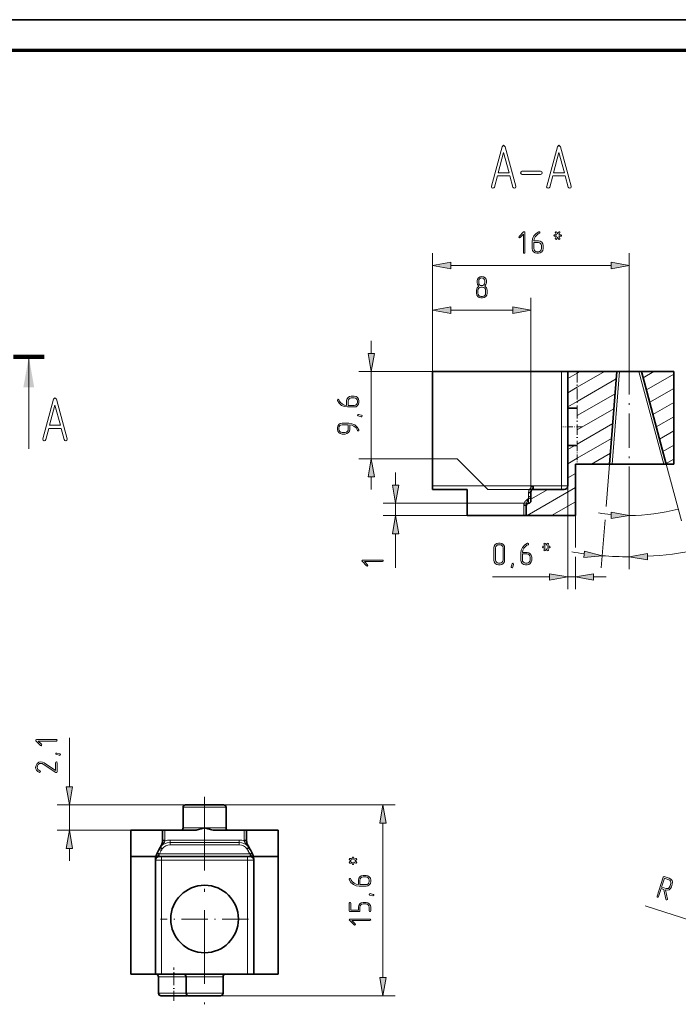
# Model space of a CAD drawing. Extents: x 0 to 420, y 0 to 297.
# Tile 14 of 15: x 222 to 329, y 137 to 297. Entities that reach past the tile are written whole.
import ezdxf

# ---------------------------------------------------------------- set-up
doc = ezdxf.new("R2010")
doc.units = 0
doc.linetypes.add('DASHDOT', pattern=[18.5, 12, -3, 0.5, -3])

msp = doc.modelspace()

# ---------------------------------------------------------------- linework, layer by layer
at = {"color": 7, "lineweight": 35}
for p, q in [((0, 297), (420, 297)), ((289.06, 239.68), (310.06, 239.68))]:
    msp.add_line(p, q, dxfattribs=at)
at = {"color": 7, "lineweight": 70}
msp.add_line((415, 292), (20, 292), dxfattribs=at)
at = {"color": 7, "lineweight": 13, "ltscale": 0.481913}
msp.add_line((289.06, 239.68), (289.06, 258.96), dxfattribs=at)
at = {"color": 7, "lineweight": 13, "ltscale": 0.435188}
msp.add_line((321.05, 241.55), (321.05, 258.96), dxfattribs=at)
at = {"color": 7, "lineweight": 13}
for p, q in [((292.01, 256.96), (318.1, 256.96)), ((305.06, 220.08), (305.06, 251.68)), ((304.68, 218.22), (281.02, 218.22)), ((304.3, 216.22), (281.02, 216.22)), ((248.83, 169.1), (227.93, 169.1)), ((255.03, 169.1), (282.97, 169.1)), ((280.97, 140.95), (280.97, 166.14)), ((254.53, 138), (282.97, 138))]:
    msp.add_line(p, q, dxfattribs=at)
at = {"color": 7, "lineweight": 13, "ltscale": 0.3}
for q in [(289.06, 251.68), (277.06, 239.68)]:
    msp.add_line((289.06, 239.68), q, dxfattribs=at)
at = {"color": 7, "lineweight": 13, "ltscale": 0.252278}
msp.add_line((292.01, 249.68), (302.1, 249.68), dxfattribs=at)
at = {"color": 7, "lineweight": 13, "ltscale": 0.051139}
for p, q in [((279.06, 242.64), (279.06, 244.68)), ((283.02, 221.18), (283.02, 223.22)), ((279.06, 220.48), (279.06, 222.53)), ((315.25, 206.22), (317.3, 206.22))]:
    msp.add_line(p, q, dxfattribs=at)
at = {"color": 7, "lineweight": 100, "ltscale": 0.125}
msp.add_line((225.82, 242.09), (220.82, 242.09), dxfattribs=at)
at = {"color": 7, "lineweight": 13, "ltscale": 0.375}
msp.add_line((223.32, 242.09), (223.32, 227.09), dxfattribs=at)
at = {"color": 7, "linetype": 'DASHDOT', "lineweight": 13, "ltscale": 0.469192}
msp.add_line((321.05, 241.55), (321.05, 222.78), dxfattribs=at)
at = {"color": 7, "lineweight": 13, "ltscale": 0.355}
msp.add_line((279.06, 225.48), (279.06, 239.68), dxfattribs=at)
at = {"color": 7, "lineweight": 35, "ltscale": 0.465013}
for p, q in [((289.06, 221.08), (289.06, 239.68)), ((243.93, 160.1), (243.93, 141.5)), ((259.93, 160.1), (259.93, 141.5))]:
    msp.add_line(p, q, dxfattribs=at)
at = {"color": 7, "lineweight": 35, "ltscale": 0.025}
for p, q in [((310.06, 239.68), (311.06, 239.68)), ((244.93, 141.5), (243.93, 141.5)), ((259.93, 141.5), (258.93, 141.5))]:
    msp.add_line(p, q, dxfattribs=at)
at = {"color": 7, "lineweight": 13, "ltscale": 0.465}
for p, q in [((310.06, 221.08), (310.06, 239.68)), ((244.93, 141.5), (244.93, 160.1)), ((258.93, 160.1), (258.93, 141.5))]:
    msp.add_line(p, q, dxfattribs=at)
at = {"color": 7, "lineweight": 35, "ltscale": 0.038788}
for p, q in [((311.06, 239.68), (312.61, 239.68)), ((311.06, 233.74), (312.61, 233.74)), ((311.06, 227.63), (312.61, 227.63))]:
    msp.add_line(p, q, dxfattribs=at)
at = {"color": 7, "lineweight": 35, "ltscale": 0.148689}
msp.add_line((311.06, 233.74), (311.06, 239.68), dxfattribs=at)
at = {"color": 7, "lineweight": 13, "ltscale": 0.044788}
for p, q in [((311.06, 238.53), (312.61, 239.42)), ((311.06, 236.22), (312.61, 237.12)), ((311.06, 233.91), (312.61, 234.81)), ((311.06, 224.67), (312.61, 225.57))]:
    msp.add_line(p, q, dxfattribs=at)
at = {"color": 7, "lineweight": 35, "ltscale": 0.161212}
msp.add_line((319.06, 239.68), (312.61, 239.68), dxfattribs=at)
at = {"color": 7, "linetype": 'DASHDOT', "lineweight": 13, "ltscale": 0.148689}
msp.add_line((312.61, 239.68), (312.61, 233.74), dxfattribs=at)
at = {"color": 7, "lineweight": 13, "ltscale": 0.128417}
msp.add_line((312.61, 237.12), (317.06, 239.68), dxfattribs=at)
at = {"color": 7, "lineweight": 13, "ltscale": 0.012947}
msp.add_line((312.61, 239.42), (313.06, 239.68), dxfattribs=at)
at = {"color": 7, "lineweight": 35, "ltscale": 0.37869}
msp.add_line((319.06, 239.68), (317.86, 224.58), dxfattribs=at)
at = {"color": 7, "lineweight": 13, "ltscale": 0.37869}
msp.add_line((319.46, 239.68), (318.26, 224.58), dxfattribs=at)
at = {"color": 7, "lineweight": 35, "ltscale": 0.010031}
msp.add_line((319.06, 239.68), (319.46, 239.68), dxfattribs=at)
at = {"color": 7, "lineweight": 35, "ltscale": 0.079617}
msp.add_line((322.64, 239.68), (319.46, 239.68), dxfattribs=at)
at = {"color": 7, "lineweight": 35, "ltscale": 0.010352}
for p, q in [((323.06, 239.68), (322.64, 239.68)), ((326.68, 224.58), (327.1, 224.58))]:
    msp.add_line(p, q, dxfattribs=at)
at = {"color": 7, "lineweight": 13, "ltscale": 0.390778}
msp.add_line((322.64, 239.68), (326.68, 224.58), dxfattribs=at)
at = {"color": 7, "lineweight": 35, "ltscale": 0.131}
msp.add_line((328.3, 239.68), (323.06, 239.68), dxfattribs=at)
at = {"color": 7, "lineweight": 35, "ltscale": 0.390778}
msp.add_line((323.06, 239.68), (327.1, 224.58), dxfattribs=at)
at = {"color": 7, "lineweight": 13, "ltscale": 0.05001}
msp.add_line((323.33, 238.68), (325.06, 239.68), dxfattribs=at)
at = {"color": 7, "lineweight": 13, "ltscale": 0.128091}
msp.add_line((323.86, 236.68), (328.3, 239.24), dxfattribs=at)
at = {"color": 7, "lineweight": 35, "ltscale": 0.3775}
msp.add_line((328.3, 224.58), (328.3, 239.68), dxfattribs=at)
at = {"color": 7, "lineweight": 13, "ltscale": 0.183375}
msp.add_line((312.61, 234.81), (318.96, 238.47), dxfattribs=at)
at = {"color": 7, "lineweight": 13, "ltscale": 0.177822}
msp.add_line((312.61, 232.5), (318.77, 236.05), dxfattribs=at)
at = {"color": 7, "lineweight": 13, "ltscale": 0.11264}
msp.add_line((324.4, 234.68), (328.3, 236.94), dxfattribs=at)
at = {"color": 7, "lineweight": 13, "ltscale": 0.09719}
msp.add_line((324.93, 232.68), (328.3, 234.63), dxfattribs=at)
at = {"color": 7, "lineweight": 35, "ltscale": 0.142233}
msp.add_line((311.06, 228.05), (311.06, 233.74), dxfattribs=at)
at = {"color": 7, "linetype": 'DASHDOT', "lineweight": 13, "ltscale": 0.142233}
msp.add_line((312.61, 233.74), (312.61, 228.05), dxfattribs=at)
at = {"color": 7, "lineweight": 13, "ltscale": 0.17227}
msp.add_line((312.61, 230.19), (318.58, 233.63), dxfattribs=at)
at = {"color": 7, "lineweight": 13, "ltscale": 0.166717}
msp.add_line((312.61, 227.88), (318.38, 231.21), dxfattribs=at)
at = {"color": 7, "lineweight": 13, "ltscale": 0.081741}
msp.add_line((325.47, 230.68), (328.3, 232.32), dxfattribs=at)
at = {"color": 7, "linetype": 'DASHDOT', "lineweight": 13, "ltscale": 0.080083}
msp.add_line((313.43, 230.68), (310.23, 230.68), dxfattribs=at)
at = {"color": 7, "lineweight": 13, "ltscale": 0.06629}
msp.add_line((326, 228.68), (328.3, 230.01), dxfattribs=at)
at = {"color": 7, "lineweight": 35, "ltscale": 0.01039}
msp.add_line((311.06, 227.63), (311.06, 228.05), dxfattribs=at)
at = {"color": 7, "lineweight": 13, "ltscale": 0.161164}
msp.add_line((312.61, 225.57), (318.19, 228.79), dxfattribs=at)
at = {"color": 7, "linetype": 'DASHDOT', "lineweight": 13, "ltscale": 0.01039}
msp.add_line((312.61, 228.05), (312.61, 227.63), dxfattribs=at)
at = {"color": 7, "lineweight": 35, "ltscale": 0.163689}
msp.add_line((311.06, 221.08), (311.06, 227.63), dxfattribs=at)
at = {"color": 7, "lineweight": 13, "ltscale": 0.032462}
msp.add_line((311.06, 226.98), (312.18, 227.63), dxfattribs=at)
at = {"color": 7, "linetype": 'DASHDOT', "lineweight": 13, "ltscale": 0.076189}
msp.add_line((312.61, 227.63), (312.61, 224.58), dxfattribs=at)
at = {"color": 7, "lineweight": 13, "ltscale": 0.089374}
msp.add_line((314.9, 224.58), (318, 226.37), dxfattribs=at)
at = {"color": 7, "lineweight": 13, "ltscale": 0.05084}
msp.add_line((326.54, 226.68), (328.3, 227.7), dxfattribs=at)
at = {"color": 7, "lineweight": 13, "ltscale": 0.4}
for p, q in [((293.06, 225.48), (277.06, 225.48)), ((289.06, 221.08), (305.06, 221.08))]:
    msp.add_line(p, q, dxfattribs=at)
at = {"color": 7, "lineweight": 13, "ltscale": 0.176777}
msp.add_line((298.06, 220.48), (293.06, 225.48), dxfattribs=at)
at = {"color": 7, "lineweight": 35, "ltscale": 0.007788}
msp.add_line((312.3, 224.58), (312.61, 224.58), dxfattribs=at)
at = {"color": 7, "lineweight": 35, "ltscale": 0.209}
msp.add_line((312.3, 216.22), (312.3, 224.58), dxfattribs=at)
at = {"color": 7, "lineweight": 35, "ltscale": 0.131212}
msp.add_line((317.86, 224.58), (312.61, 224.58), dxfattribs=at)
at = {"color": 7, "lineweight": 13, "ltscale": 0.172376}
msp.add_line((317.86, 224.58), (317.31, 217.71), dxfattribs=at)
at = {"color": 7, "lineweight": 35, "ltscale": 0.010032}
msp.add_line((318.26, 224.58), (317.86, 224.58), dxfattribs=at)
at = {"color": 7, "lineweight": 35, "ltscale": 0.210616}
msp.add_line((326.68, 224.58), (318.26, 224.58), dxfattribs=at)
at = {"color": 7, "lineweight": 13, "ltscale": 0.03539}
msp.add_line((327.07, 224.68), (328.3, 225.39), dxfattribs=at)
at = {"color": 7, "lineweight": 13, "ltscale": 0.238735}
msp.add_line((327.1, 224.58), (329.57, 215.36), dxfattribs=at)
at = {"color": 7, "lineweight": 35, "ltscale": 0.03}
msp.add_line((328.3, 224.58), (327.1, 224.58), dxfattribs=at)
at = {"color": 7, "lineweight": 13, "ltscale": 0.035795}
msp.add_line((311.06, 222.36), (312.3, 223.08), dxfattribs=at)
at = {"color": 7, "lineweight": 13, "ltscale": 0.213641}
msp.add_line((321.05, 222.78), (321.05, 214.24), dxfattribs=at)
at = {"color": 7, "lineweight": 13, "ltscale": 0.134512}
msp.add_line((321.05, 222.78), (321.05, 217.4), dxfattribs=at)
at = {"color": 7, "lineweight": 35, "ltscale": 0.014987}
msp.add_line((289.06, 221.08), (289.06, 220.48), dxfattribs=at)
at = {"color": 7, "lineweight": 35, "ltscale": 0.14}
msp.add_line((294.66, 220.48), (289.06, 220.48), dxfattribs=at)
at = {"color": 7, "lineweight": 35, "ltscale": 0.013358}
msp.add_line((294.66, 219.95), (294.66, 220.48), dxfattribs=at)
at = {"color": 7, "lineweight": 35, "ltscale": 0.015818}
msp.add_line((294.66, 219.95), (294.66, 219.32), dxfattribs=at)
at = {"color": 7, "lineweight": 13, "ltscale": 0.185}
msp.add_line((305.46, 220.48), (298.06, 220.48), dxfattribs=at)
at = {"color": 7, "lineweight": 13, "ltscale": 0.2273}
msp.add_line((304.42, 216.22), (312.3, 220.77), dxfattribs=at)
at = {"color": 7, "lineweight": 13, "ltscale": 0.00173}
msp.add_line((304.66, 219.95), (304.66, 220.02), dxfattribs=at)
at = {"color": 7, "lineweight": 13, "ltscale": 0.001178}
msp.add_line((304.66, 219.9), (304.66, 219.95), dxfattribs=at)
at = {"color": 7, "lineweight": 13, "ltscale": 0.01464}
msp.add_line((304.66, 219.9), (304.66, 219.32), dxfattribs=at)
at = {"color": 7, "lineweight": 13, "ltscale": 0.01}
for p, q in [((305.06, 221.08), (305.46, 221.08)), ((303.9, 217.86), (304.3, 217.86)), ((244.7, 162.14), (245.02, 161.9)), ((244.72, 162.17), (245.04, 161.94)), ((245.08, 163.32), (245.48, 163.32)), ((245.08, 163.23), (245.48, 163.21)), ((258.78, 163.32), (258.38, 163.32)), ((259.15, 162.17), (258.82, 161.94)), ((259.17, 162.14), (258.85, 161.9)), ((244.23, 161.28), (244.58, 161.1)), ((244.53, 161.86), (244.88, 161.68)), ((259.34, 161.86), (258.98, 161.68)), ((259.64, 161.28), (259.28, 161.1))]:
    msp.add_line(p, q, dxfattribs=at)
at = {"color": 7, "lineweight": 13, "ltscale": 0.079231}
msp.add_line((305.06, 218.9), (307.8, 220.48), dxfattribs=at)
at = {"color": 7, "lineweight": 35, "ltscale": 0.036525}
msp.add_line((305.06, 218.62), (305.06, 220.08), dxfattribs=at)
at = {"color": 7, "lineweight": 35, "ltscale": 0.001156}
msp.add_line((305.41, 221.06), (305.44, 221.02), dxfattribs=at)
at = {"color": 7, "lineweight": 13, "ltscale": 0.115}
msp.add_line((305.46, 221.08), (310.06, 221.08), dxfattribs=at)
at = {"color": 7, "lineweight": 13, "ltscale": 0.015}
for p, q in [((305.46, 221.08), (305.46, 220.48)), ((310.06, 220.48), (310.06, 221.08)), ((244.93, 160.7), (244.93, 160.1)), ((258.93, 160.7), (258.93, 160.1))]:
    msp.add_line(p, q, dxfattribs=at)
at = {"color": 7, "lineweight": 35, "ltscale": 0.125}
msp.add_line((305.46, 220.48), (310.46, 220.48), dxfattribs=at)
at = {"color": 7, "lineweight": 13, "ltscale": 0.025}
for p, q in [((310.06, 221.08), (311.06, 221.08)), ((244.93, 160.1), (243.93, 160.1)), ((259.93, 160.1), (258.93, 160.1))]:
    msp.add_line(p, q, dxfattribs=at)
at = {"color": 7, "lineweight": 13, "ltscale": 0.4215}
msp.add_line((311.06, 221.08), (311.06, 204.22), dxfattribs=at)
at = {"color": 7, "lineweight": 13, "ltscale": 0.049987}
msp.add_line((283.02, 216.22), (283.02, 218.22), dxfattribs=at)
at = {"color": 7, "lineweight": 35, "ltscale": 0.006881}
msp.add_line((294.66, 219.04), (294.66, 219.32), dxfattribs=at)
at = {"color": 7, "lineweight": 35, "ltscale": 0.029556}
msp.add_line((294.66, 217.86), (294.66, 219.04), dxfattribs=at)
at = {"color": 7, "lineweight": 13, "ltscale": 0.006881}
msp.add_line((304.66, 219.04), (304.66, 219.32), dxfattribs=at)
at = {"color": 7, "lineweight": 13, "ltscale": 0.000741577}
msp.add_line((304.66, 219.01), (304.66, 219.04), dxfattribs=at)
at = {"color": 7, "lineweight": 13, "ltscale": 0.000615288}
msp.add_line((304.66, 219.01), (304.68, 219), dxfattribs=at)
at = {"color": 7, "lineweight": 13, "ltscale": 0.019356}
msp.add_line((304.68, 218.22), (304.68, 219), dxfattribs=at)
at = {"color": 7, "lineweight": 13, "ltscale": 0.11183}
msp.add_line((308.42, 216.22), (312.3, 218.46), dxfattribs=at)
at = {"color": 7, "lineweight": 35, "ltscale": 0.040888}
for p, q in [((294.66, 216.22), (294.66, 217.86)), ((245.08, 164.96), (245.08, 163.32)), ((258.78, 164.96), (258.78, 163.32))]:
    msp.add_line(p, q, dxfattribs=at)
at = {"color": 7, "lineweight": 13, "ltscale": 0.002337}
msp.add_line((303.9, 217.86), (303.9, 217.95), dxfattribs=at)
at = {"color": 7, "lineweight": 13, "ltscale": 0.040888}
for p, q in [((303.9, 216.22), (303.9, 217.86)), ((245.48, 164.96), (245.48, 163.32)), ((258.38, 164.96), (258.38, 163.32))]:
    msp.add_line(p, q, dxfattribs=at)
at = {"color": 7, "lineweight": 35, "ltscale": 0.003693}
msp.add_line((304.3, 217.82), (304.3, 217.97), dxfattribs=at)
at = {"color": 7, "lineweight": 35, "ltscale": 0.04}
msp.add_line((304.3, 216.22), (304.3, 217.82), dxfattribs=at)
at = {"color": 7, "lineweight": 35, "ltscale": 0.231}
msp.add_line((294.66, 216.22), (303.9, 216.22), dxfattribs=at)
at = {"color": 7, "lineweight": 35, "ltscale": 0.01}
for p, q in [((303.9, 216.22), (304.3, 216.22)), ((245.48, 164.96), (245.08, 164.96)), ((258.78, 164.96), (258.38, 164.96))]:
    msp.add_line(p, q, dxfattribs=at)
at = {"color": 7, "lineweight": 35, "ltscale": 0.2}
msp.add_line((304.3, 216.22), (312.3, 216.22), dxfattribs=at)
at = {"color": 7, "lineweight": 13, "ltscale": 0.129883}
msp.add_line((312.3, 216.22), (312.3, 211.03), dxfattribs=at)
at = {"color": 7, "lineweight": 13, "ltscale": 0.1963}
msp.add_line((317.14, 215.51), (316.52, 207.69), dxfattribs=at)
at = {"color": 7, "lineweight": 13, "ltscale": 0.192367}
msp.add_line((321.05, 215.2), (321.05, 207.51), dxfattribs=at)
at = {"color": 7, "lineweight": 13, "ltscale": 0.138556}
msp.add_line((283.02, 207.73), (283.02, 213.27), dxfattribs=at)
at = {"color": 7, "lineweight": 13, "ltscale": 0.131347}
msp.add_line((312.3, 209.48), (312.3, 204.22), dxfattribs=at)
at = {"color": 7, "lineweight": 13, "ltscale": 0.233003}
msp.add_line((298.78, 206.22), (308.1, 206.22), dxfattribs=at)
at = {"color": 7, "lineweight": 13, "ltscale": 0.031}
msp.add_line((311.06, 206.22), (312.3, 206.22), dxfattribs=at)
at = {"color": 7, "lineweight": 13, "ltscale": 0.198457}
msp.add_line((229.93, 172.05), (229.93, 179.99), dxfattribs=at)
at = {"color": 7, "linetype": 'DASHDOT', "lineweight": 13}
msp.add_line((251.93, 170.42), (251.93, 136.61), dxfattribs=at)
at = {"color": 7, "lineweight": 13, "ltscale": 0.1035}
msp.add_line((229.93, 164.96), (229.93, 169.1), dxfattribs=at)
at = {"color": 7, "lineweight": 13, "ltscale": 0.001389}
for p, q in [((248.49, 168.7), (248.43, 168.7)), ((255.43, 168.7), (255.38, 168.7)), ((248.49, 165.36), (248.43, 165.36)), ((255.43, 165.36), (255.38, 165.36))]:
    msp.add_line(p, q, dxfattribs=at)
at = {"color": 7, "lineweight": 35, "ltscale": 0.0835}
for p, q in [((248.43, 165.36), (248.43, 168.7)), ((255.43, 165.36), (255.43, 168.7))]:
    msp.add_line(p, q, dxfattribs=at)
at = {"color": 7, "lineweight": 13, "ltscale": 0.172222}
msp.add_line((255.38, 168.7), (248.49, 168.7), dxfattribs=at)
at = {"color": 7, "lineweight": 13, "ltscale": 0.0835}
for p, q in [((248.49, 165.36), (248.49, 168.7)), ((255.38, 165.36), (255.38, 168.7))]:
    msp.add_line(p, q, dxfattribs=at)
at = {"color": 7, "lineweight": 35, "ltscale": 0.155}
msp.add_line((255.03, 169.1), (248.83, 169.1), dxfattribs=at)
at = {"color": 7, "lineweight": 13, "ltscale": 0.086111}
for p, q in [((251.93, 165.36), (248.49, 165.36)), ((255.38, 165.36), (251.93, 165.36))]:
    msp.add_line(p, q, dxfattribs=at)
at = {"color": 7, "lineweight": 13, "ltscale": 0.43875}
msp.add_line((245.48, 164.96), (227.93, 164.96), dxfattribs=at)
at = {"color": 7, "lineweight": 35, "ltscale": 0.1065}
for p, q in [((239.93, 164.96), (239.93, 160.7)), ((263.93, 164.96), (263.93, 160.7))]:
    msp.add_line(p, q, dxfattribs=at)
at = {"color": 7, "lineweight": 35, "ltscale": 0.12875}
for p, q in [((245.08, 164.96), (239.93, 164.96)), ((263.93, 164.96), (258.78, 164.96))]:
    msp.add_line(p, q, dxfattribs=at)
at = {"color": 7, "lineweight": 35, "ltscale": 0.115424}
for p, q in [((245.48, 164.96), (250.1, 164.96)), ((253.77, 164.96), (258.38, 164.96))]:
    msp.add_line(p, q, dxfattribs=at)
at = {"color": 7, "lineweight": 13, "ltscale": 0.05114}
msp.add_line((229.93, 159.96), (229.93, 162), dxfattribs=at)
at = {"color": 7, "lineweight": 13, "ltscale": 0.000455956}
msp.add_line((244.72, 162.17), (244.73, 162.18), dxfattribs=at)
at = {"color": 7, "lineweight": 13, "ltscale": 0.009988}
for p, q in [((244.73, 162.18), (245.04, 161.94)), ((246.31, 163.36), (246.31, 162.96)), ((257.56, 163.36), (257.56, 162.96)), ((259.14, 162.18), (258.82, 161.94))]:
    msp.add_line(p, q, dxfattribs=at)
at = {"color": 7, "lineweight": 13, "ltscale": 0.281183}
for p, q in [((257.56, 163.36), (246.31, 163.36)), ((246.31, 162.96), (257.56, 162.96)), ((246.31, 162.56), (257.56, 162.56))]:
    msp.add_line(p, q, dxfattribs=at)
at = {"color": 7, "lineweight": 13, "ltscale": 0.009987}
for p, q in [((246.31, 162.96), (246.31, 162.56)), ((257.56, 162.96), (257.56, 162.56))]:
    msp.add_line(p, q, dxfattribs=at)
at = {"color": 7, "lineweight": 13, "ltscale": 0.009999}
msp.add_line((258.78, 163.23), (258.39, 163.21), dxfattribs=at)
at = {"color": 7, "lineweight": 13, "ltscale": 0.000456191}
msp.add_line((259.15, 162.17), (259.14, 162.18), dxfattribs=at)
at = {"color": 7, "lineweight": 35, "ltscale": 0.48}
for p, q in [((239.93, 141.5), (239.93, 160.7)), ((263.93, 141.5), (263.93, 160.7))]:
    msp.add_line(p, q, dxfattribs=at)
at = {"color": 7, "lineweight": 35, "ltscale": 0.1}
for p, q in [((243.93, 160.7), (239.93, 160.7)), ((263.93, 160.7), (259.93, 160.7)), ((239.93, 141.5), (243.93, 141.5)), ((259.93, 141.5), (263.93, 141.5))]:
    msp.add_line(p, q, dxfattribs=at)
at = {"color": 7, "lineweight": 35, "ltscale": 0.001823}
for p, q in [((243.93, 160.7), (244.01, 160.7)), ((259.86, 160.7), (259.93, 160.7))]:
    msp.add_line(p, q, dxfattribs=at)
at = {"color": 7, "lineweight": 35, "ltscale": 0.017748}
for p, q in [((244.2, 161.23), (244.53, 161.86)), ((259.66, 161.23), (259.34, 161.86))]:
    msp.add_line(p, q, dxfattribs=at)
at = {"color": 7, "lineweight": 13, "ltscale": 0.001014}
for p, q in [((244.53, 161.04), (244.56, 161.07)), ((259.3, 161.07), (259.33, 161.04))]:
    msp.add_line(p, q, dxfattribs=at)
at = {"color": 7, "lineweight": 13, "ltscale": 0.008687}
for p, q in [((244.53, 161.04), (244.53, 160.7)), ((259.33, 161.04), (259.33, 160.7))]:
    msp.add_line(p, q, dxfattribs=at)
at = {"color": 7, "lineweight": 35, "ltscale": 0.37}
msp.add_line((259.33, 160.7), (244.53, 160.7), dxfattribs=at)
at = {"color": 7, "lineweight": 13, "ltscale": 0.000840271}
msp.add_line((244.58, 161.1), (244.56, 161.07), dxfattribs=at)
at = {"color": 7, "lineweight": 13, "ltscale": 0.016427}
for p, q in [((244.58, 161.1), (244.88, 161.68)), ((259.28, 161.1), (258.98, 161.68))]:
    msp.add_line(p, q, dxfattribs=at)
at = {"color": 7, "lineweight": 13, "ltscale": 0.367383}
msp.add_line((259.28, 161.1), (244.58, 161.1), dxfattribs=at)
at = {"color": 7, "lineweight": 13, "ltscale": 0.000839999}
msp.add_line((259.28, 161.1), (259.3, 161.07), dxfattribs=at)
at = {"color": 7, "lineweight": 13, "ltscale": 0.35}
msp.add_line((258.93, 160.1), (244.93, 160.1), dxfattribs=at)
at = {"color": 7, "lineweight": 13, "ltscale": 0.30114}
msp.add_line((335.13, 148.94), (323.66, 152.63), dxfattribs=at)
at = {"color": 7, "linetype": 'DASHDOT', "lineweight": 13, "ltscale": 0.3575}
msp.add_line((259.08, 150.5), (244.78, 150.5), dxfattribs=at)
at = {"color": 7, "lineweight": 35, "ltscale": 0.35}
msp.add_line((244.93, 141.5), (258.93, 141.5), dxfattribs=at)
at = {"color": 7, "linetype": 'DASHDOT', "lineweight": 13, "ltscale": 0.135689}
msp.add_line((246.93, 137.16), (246.93, 142.59), dxfattribs=at)
at = {"color": 7, "lineweight": 13, "ltscale": 0.0625}
for p, q in [((246.93, 141.1), (244.43, 141.1)), ((246.93, 138.4), (244.43, 138.4))]:
    msp.add_line(p, q, dxfattribs=at)
at = {"color": 7, "lineweight": 35, "ltscale": 0.0675}
for p, q in [((244.43, 138.4), (244.43, 141.1)), ((248.93, 138.4), (248.93, 141.1)), ((254.93, 138.4), (254.93, 141.1))]:
    msp.add_line(p, q, dxfattribs=at)
at = {"color": 7, "lineweight": 13, "ltscale": 0.049999}
for p, q in [((248.93, 141.1), (246.93, 141.1)), ((248.93, 138.4), (246.93, 138.4))]:
    msp.add_line(p, q, dxfattribs=at)
at = {"color": 7, "lineweight": 13, "ltscale": 0.001333}
for p, q in [((248.99, 141.1), (248.93, 141.1)), ((254.93, 141.1), (254.88, 141.1)), ((248.99, 138.4), (248.93, 138.4)), ((254.93, 138.4), (254.88, 138.4))]:
    msp.add_line(p, q, dxfattribs=at)
at = {"color": 7, "lineweight": 13, "ltscale": 0.147334}
for p, q in [((248.99, 141.1), (254.88, 141.1)), ((254.88, 138.4), (248.99, 138.4))]:
    msp.add_line(p, q, dxfattribs=at)
at = {"color": 7, "lineweight": 13, "ltscale": 0.0675}
for p, q in [((248.99, 138.4), (248.99, 141.1)), ((254.88, 138.4), (254.88, 141.1))]:
    msp.add_line(p, q, dxfattribs=at)
at = {"color": 7, "lineweight": 35, "ltscale": 0.0525}
for p, q in [((246.93, 138), (244.83, 138)), ((249.03, 138), (246.93, 138))]:
    msp.add_line(p, q, dxfattribs=at)
at = {"color": 7, "lineweight": 35, "ltscale": 0.13}
msp.add_line((254.53, 138), (249.33, 138), dxfattribs=at)
at = {"color": 7, "lineweight": 13}
for points in [[(299.61, 271.55), (299.63, 271.55), (301.63, 271.55), (301.65, 271.55), (302.14, 269.74), (302.23, 269.6), (302.37, 269.55), (302.55, 269.62), (302.62, 269.79), (302.62, 269.86), (300.87, 276.31), (300.62, 276.54), (300.39, 276.31), (298.64, 269.86), (298.63, 269.79), (298.7, 269.62), (298.88, 269.55), (299.04, 269.6), (299.12, 269.74)], [(308.61, 271.55), (308.63, 271.55), (310.62, 271.55), (310.64, 271.55), (311.13, 269.74), (311.23, 269.6), (311.37, 269.55), (311.54, 269.62), (311.62, 269.79), (311.62, 269.86), (309.87, 276.31), (309.62, 276.54), (309.38, 276.31), (307.63, 269.86), (307.62, 269.79), (307.7, 269.62), (307.88, 269.55), (308.03, 269.6), (308.12, 269.74)], [(301.51, 272.05), (299.74, 272.05), (300.62, 275.34)], [(310.51, 272.05), (308.74, 272.05), (309.62, 275.34)], [(306.63, 271.8), (306.82, 271.88), (306.88, 272.04), (306.82, 272.22), (306.63, 272.3), (303.63, 272.3), (303.45, 272.21), (303.38, 272.04), (303.45, 271.87), (303.63, 271.8)], [(304.08, 259.08), (304.08, 262.33), (304.04, 262.42), (303.95, 262.45), (303.87, 262.42), (303.12, 261.67), (303.08, 261.59), (303.12, 261.5), (303.21, 261.46), (303.3, 261.5), (303.83, 262.04), (303.83, 259.08), (303.87, 258.99), (303.96, 258.96), (304.04, 258.99)], [(305.28, 260.82), (305.28, 259.71), (305.33, 259.42), (305.5, 259.18), (305.74, 259.01), (306.03, 258.96), (306.28, 258.96), (306.57, 259.01), (306.81, 259.18), (306.98, 259.42), (307.03, 259.71), (307.03, 260.21), (306.98, 260.5), (306.81, 260.74), (306.57, 260.9), (306.28, 260.96), (305.54, 260.96), (305.6, 261.3), (305.76, 261.64), (306.06, 261.98), (306.24, 262.12), (306.45, 262.21), (306.52, 262.27), (306.53, 262.33), (306.49, 262.42), (306.41, 262.46), (306.36, 262.45), (305.9, 262.18), (305.55, 261.77), (305.34, 261.32)], [(309.61, 261.96), (309.77, 262.28), (309.79, 262.34), (309.75, 262.42), (309.66, 262.46), (309.55, 262.39), (309.41, 262.11), (309.28, 262.39), (309.16, 262.46), (309.08, 262.42), (309.03, 262.34), (309.05, 262.28), (309.21, 261.96), (308.91, 261.96), (308.82, 261.92), (308.79, 261.84), (308.82, 261.74), (308.91, 261.71), (309.21, 261.71), (309.05, 261.39), (309.03, 261.33), (309.07, 261.24), (309.16, 261.21), (309.28, 261.28), (309.41, 261.55), (309.55, 261.28), (309.66, 261.21), (309.75, 261.24), (309.79, 261.33), (309.77, 261.39), (309.61, 261.71), (309.91, 261.71), (310.01, 261.75), (310.04, 261.84), (310, 261.92), (309.91, 261.96)], [(305.53, 260.71), (306.28, 260.71), (306.47, 260.67), (306.64, 260.56), (306.74, 260.4), (306.78, 260.21), (306.78, 259.71), (306.74, 259.51), (306.63, 259.35), (306.47, 259.24), (306.28, 259.21), (306.03, 259.21), (305.84, 259.24), (305.68, 259.35), (305.57, 259.51), (305.53, 259.71)], [(292.01, 257.48), (289.06, 256.96), (292.01, 256.44)], [(318.1, 256.44), (321.05, 256.96), (318.1, 257.48)], [(297.94, 252.43), (297.94, 252.93), (297.82, 253.33), (297.53, 253.6), (297.74, 253.86), (297.81, 254.18), (297.81, 254.44), (297.75, 254.72), (297.59, 254.96), (297.34, 255.13), (297.06, 255.18), (296.77, 255.13), (296.53, 254.96), (296.36, 254.72), (296.31, 254.44), (296.31, 254.18), (296.38, 253.85), (296.58, 253.6), (296.29, 253.32), (296.19, 252.93), (296.19, 252.43), (296.24, 252.14), (296.41, 251.9), (296.65, 251.73), (296.93, 251.68), (297.18, 251.68), (297.47, 251.73), (297.72, 251.9), (297.88, 252.14)], [(297.68, 252.43), (297.64, 252.24), (297.54, 252.08), (297.37, 251.96), (297.18, 251.93), (296.93, 251.93), (296.74, 251.96), (296.58, 252.08), (296.47, 252.24), (296.44, 252.43), (296.44, 252.93), (296.47, 253.12), (296.58, 253.29), (296.74, 253.39), (296.93, 253.43), (297.18, 253.43), (297.38, 253.39), (297.54, 253.29), (297.64, 253.12), (297.68, 252.93)], [(297.56, 254.18), (297.52, 253.98), (297.41, 253.82), (297.24, 253.71), (297.06, 253.68), (296.86, 253.71), (296.7, 253.83), (296.59, 253.99), (296.56, 254.18), (296.56, 254.44), (296.59, 254.63), (296.71, 254.79), (296.87, 254.89), (297.06, 254.93), (297.25, 254.89), (297.41, 254.78), (297.52, 254.63), (297.56, 254.44)], [(292.01, 250.2), (289.06, 249.68), (292.01, 249.16)], [(302.1, 249.16), (305.06, 249.68), (302.1, 250.2)], [(278.54, 242.64), (279.06, 239.68), (279.58, 242.64)], [(226.57, 230.42), (226.59, 230.42), (228.59, 230.42), (228.61, 230.42), (229.1, 228.61), (229.19, 228.47), (229.33, 228.42), (229.51, 228.49), (229.58, 228.66), (229.58, 228.74), (227.83, 235.18), (227.58, 235.41), (227.35, 235.18), (225.6, 228.74), (225.59, 228.66), (225.66, 228.49), (225.84, 228.42), (226, 228.47), (226.08, 228.61)], [(228.47, 230.93), (226.7, 230.93), (227.58, 234.21)], [(275.2, 233.91), (276.31, 233.91), (276.6, 233.96), (276.84, 234.13), (277.01, 234.37), (277.06, 234.65), (277.06, 234.91), (277.01, 235.19), (276.84, 235.44), (276.6, 235.6), (276.31, 235.66), (275.81, 235.66), (275.52, 235.6), (275.28, 235.44), (275.11, 235.19), (275.06, 234.91), (275.06, 234.16), (274.71, 234.23), (274.38, 234.39), (274.03, 234.69), (273.9, 234.87), (273.8, 235.07), (273.75, 235.14), (273.69, 235.16), (273.6, 235.12), (273.56, 235.04), (273.57, 234.99), (273.84, 234.52), (274.24, 234.17), (274.7, 233.97)], [(275.31, 234.16), (275.31, 234.91), (275.35, 235.1), (275.46, 235.26), (275.62, 235.37), (275.81, 235.41), (276.31, 235.41), (276.51, 235.37), (276.66, 235.26), (276.78, 235.09), (276.81, 234.91), (276.81, 234.65), (276.78, 234.47), (276.66, 234.31), (276.51, 234.19), (276.31, 234.16)], [(276.99, 232.71), (277.48, 232.58), (277.56, 232.53), (277.58, 232.46), (277.54, 232.37), (277.46, 232.33), (277.43, 232.33), (276.93, 232.46), (276.86, 232.51), (276.83, 232.58), (276.87, 232.67), (276.95, 232.71)], [(275.42, 231.26), (274.31, 231.26), (274.02, 231.21), (273.78, 231.04), (273.61, 230.8), (273.56, 230.51), (273.56, 230.26), (273.62, 229.97), (273.78, 229.73), (274.03, 229.57), (274.31, 229.51), (274.81, 229.51), (275.1, 229.57), (275.34, 229.73), (275.51, 229.97), (275.56, 230.26), (275.56, 231.01), (275.91, 230.94), (276.24, 230.78), (276.59, 230.49), (276.72, 230.3), (276.82, 230.09), (276.86, 230.03), (276.93, 230.01), (277.02, 230.05), (277.06, 230.13), (277.05, 230.18), (276.78, 230.64), (276.38, 230.99), (275.92, 231.19)], [(275.31, 231.01), (275.31, 230.26), (275.28, 230.07), (275.16, 229.91), (275.01, 229.8), (274.81, 229.77), (274.31, 229.77), (274.12, 229.8), (273.96, 229.91), (273.85, 230.07), (273.81, 230.26), (273.81, 230.51), (273.85, 230.71), (273.96, 230.87), (274.12, 230.97), (274.31, 231.01)], [(279.58, 222.53), (279.06, 225.48), (278.54, 222.53)], [(282.5, 221.18), (283.02, 218.22), (283.54, 221.18)], [(318.1, 215.72), (321.05, 216.24), (318.1, 216.76)], [(283.54, 213.27), (283.02, 216.22), (282.5, 213.27)], [(300.78, 208.97), (300.78, 210.97), (300.73, 211.26), (300.56, 211.5), (300.32, 211.67), (300.03, 211.72), (299.78, 211.72), (299.49, 211.66), (299.25, 211.5), (299.09, 211.25), (299.03, 210.97), (299.03, 208.97), (299.09, 208.68), (299.25, 208.44), (299.49, 208.27), (299.78, 208.22), (300.03, 208.22), (300.32, 208.27), (300.56, 208.44), (300.73, 208.68)], [(303.43, 210.09), (303.43, 208.97), (303.48, 208.68), (303.65, 208.44), (303.89, 208.27), (304.17, 208.22), (304.43, 208.22), (304.71, 208.27), (304.96, 208.44), (305.12, 208.68), (305.18, 208.97), (305.18, 209.47), (305.12, 209.76), (304.96, 210), (304.71, 210.17), (304.43, 210.22), (303.68, 210.22), (303.75, 210.57), (303.91, 210.9), (304.21, 211.25), (304.39, 211.38), (304.59, 211.48), (304.66, 211.53), (304.68, 211.6), (304.64, 211.68), (304.56, 211.72), (304.51, 211.71), (304.04, 211.44), (303.69, 211.04), (303.49, 210.58)], [(307.76, 211.22), (307.92, 211.54), (307.93, 211.6), (307.9, 211.69), (307.8, 211.72), (307.7, 211.65), (307.56, 211.38), (307.42, 211.65), (307.31, 211.72), (307.22, 211.68), (307.18, 211.6), (307.2, 211.54), (307.35, 211.22), (307.06, 211.22), (306.97, 211.18), (306.93, 211.1), (306.97, 211.01), (307.06, 210.97), (307.35, 210.97), (307.2, 210.65), (307.18, 210.59), (307.22, 210.51), (307.31, 210.47), (307.42, 210.54), (307.56, 210.82), (307.7, 210.54), (307.8, 210.47), (307.9, 210.51), (307.93, 210.59), (307.92, 210.65), (307.76, 210.97), (308.06, 210.97), (308.15, 211.01), (308.18, 211.1), (308.15, 211.19), (308.06, 211.22)], [(300.53, 208.97), (300.5, 208.77), (300.38, 208.62), (300.22, 208.51), (300.03, 208.47), (299.78, 208.47), (299.59, 208.51), (299.43, 208.62), (299.32, 208.78), (299.28, 208.97), (299.28, 210.97), (299.32, 211.16), (299.43, 211.32), (299.59, 211.43), (299.78, 211.47), (300.03, 211.47), (300.22, 211.43), (300.38, 211.32), (300.5, 211.16), (300.53, 210.97)], [(313.69, 209.4), (316.67, 209.68), (313.77, 210.43)], [(280.9, 208.98), (277.65, 208.98), (277.56, 208.94), (277.52, 208.85), (277.56, 208.77), (278.31, 208.02), (278.39, 207.98), (278.48, 208.02), (278.52, 208.11), (278.48, 208.19), (277.94, 208.72), (280.9, 208.72), (280.99, 208.77), (281.02, 208.85), (280.99, 208.94)], [(303.68, 209.97), (304.43, 209.97), (304.62, 209.93), (304.78, 209.83), (304.89, 209.66), (304.93, 209.47), (304.93, 208.97), (304.89, 208.78), (304.78, 208.62), (304.61, 208.51), (304.43, 208.47), (304.17, 208.47), (303.99, 208.51), (303.83, 208.62), (303.71, 208.78), (303.68, 208.97)], [(324.01, 210.03), (321.05, 209.51), (324.01, 208.99)], [(302.23, 208.29), (302.1, 207.8), (302.05, 207.72), (301.98, 207.7), (301.89, 207.74), (301.85, 207.82), (301.85, 207.86), (301.98, 208.35), (302.03, 208.42), (302.1, 208.45), (302.19, 208.41), (302.23, 208.33)], [(308.1, 205.7), (311.06, 206.22), (308.1, 206.74)], [(315.25, 206.74), (312.3, 206.22), (315.25, 205.7)], [(227.81, 179.74), (224.56, 179.74), (224.47, 179.7), (224.44, 179.61), (224.47, 179.53), (225.22, 178.78), (225.31, 178.74), (225.39, 178.78), (225.44, 178.87), (225.39, 178.96), (224.86, 179.49), (227.81, 179.49), (227.9, 179.53), (227.93, 179.62), (227.9, 179.7)], [(227.87, 177.54), (228.36, 177.41), (228.43, 177.37), (228.46, 177.29), (228.42, 177.2), (228.34, 177.16), (228.3, 177.17), (227.8, 177.29), (227.73, 177.34), (227.71, 177.41), (227.74, 177.5), (227.83, 177.54)], [(227.93, 175.96), (227.89, 176.06), (227.81, 176.09), (227.72, 176.06), (227.68, 175.96), (227.68, 174.71), (225.8, 175.95), (225.54, 176.08), (225.29, 176.12), (224.96, 176.04), (224.68, 175.82), (224.49, 175.51), (224.43, 175.18), (224.47, 174.94), (224.57, 174.73), (224.76, 174.53), (225.03, 174.4), (225.07, 174.39), (225.16, 174.43), (225.2, 174.52), (225.17, 174.59), (225.11, 174.63), (224.79, 174.86), (224.69, 175.19), (224.73, 175.44), (224.86, 175.65), (225.06, 175.81), (225.29, 175.86), (225.48, 175.83), (225.56, 175.79), (225.66, 175.74), (227.74, 174.37), (227.8, 174.35), (227.89, 174.38), (227.93, 174.47)], [(229.41, 172.05), (229.93, 169.1), (230.45, 172.05)], [(281.5, 166.14), (280.97, 169.1), (280.45, 166.14)], [(230.45, 162), (229.93, 164.96), (229.41, 162)], [(275.98, 160.18), (275.66, 160.34), (275.6, 160.35), (275.51, 160.32), (275.47, 160.22), (275.55, 160.12), (275.82, 159.98), (275.55, 159.84), (275.47, 159.73), (275.52, 159.64), (275.6, 159.6), (275.66, 159.62), (275.98, 159.77), (275.98, 159.48), (276.02, 159.39), (276.1, 159.36), (276.19, 159.39), (276.23, 159.48), (276.23, 159.77), (276.54, 159.62), (276.61, 159.6), (276.69, 159.64), (276.73, 159.73), (276.66, 159.84), (276.38, 159.98), (276.66, 160.12), (276.73, 160.22), (276.69, 160.32), (276.61, 160.35), (276.54, 160.34), (276.23, 160.18), (276.23, 160.48), (276.19, 160.57), (276.1, 160.6), (276.01, 160.57), (275.98, 160.48)], [(277.11, 155.85), (278.23, 155.85), (278.51, 155.9), (278.75, 156.07), (278.92, 156.31), (278.97, 156.59), (278.97, 156.85), (278.92, 157.13), (278.75, 157.38), (278.51, 157.54), (278.23, 157.6), (277.73, 157.6), (277.44, 157.54), (277.19, 157.38), (277.03, 157.13), (276.97, 156.85), (276.97, 156.1), (276.63, 156.17), (276.29, 156.33), (275.95, 156.63), (275.82, 156.81), (275.72, 157.01), (275.67, 157.08), (275.6, 157.1), (275.52, 157.06), (275.47, 156.98), (275.48, 156.93), (275.76, 156.46), (276.16, 156.11), (276.62, 155.91)], [(277.22, 156.1), (277.22, 156.85), (277.27, 157.04), (277.37, 157.2), (277.54, 157.31), (277.73, 157.35), (278.23, 157.35), (278.42, 157.31), (278.58, 157.2), (278.69, 157.03), (278.72, 156.85), (278.72, 156.59), (278.69, 156.41), (278.58, 156.25), (278.42, 156.13), (278.23, 156.1)], [(326.95, 155.25), (326.97, 155.24), (327.26, 155.2), (327.55, 155.28), (327.78, 155.46), (327.92, 155.72), (328.07, 156.2), (328.11, 156.49), (328.03, 156.77), (327.84, 157), (327.59, 157.14), (326.75, 157.41), (326.66, 157.4), (326.6, 157.33), (325.6, 154.23), (325.61, 154.13), (325.68, 154.08), (325.78, 154.08), (325.84, 154.16), (326.26, 155.47), (326.67, 155.33), (327.03, 153.71), (327.05, 153.65), (327.11, 153.62), (327.2, 153.63), (327.27, 153.7), (327.28, 153.76)], [(326.34, 155.7), (326.8, 157.13), (327.51, 156.9), (327.68, 156.81), (327.8, 156.65), (327.86, 156.46), (327.83, 156.27), (327.68, 155.79), (327.59, 155.62), (327.43, 155.5), (327.24, 155.45), (327.05, 155.48)], [(278.91, 154.65), (279.4, 154.52), (279.48, 154.47), (279.5, 154.4), (279.46, 154.31), (279.38, 154.27), (279.34, 154.27), (278.85, 154.4), (278.78, 154.45), (278.75, 154.52), (278.79, 154.61), (278.87, 154.65)], [(278.23, 153.2), (277.73, 153.2), (277.44, 153.14), (277.2, 152.98), (277.04, 152.73), (276.98, 152.45), (276.98, 151.95), (275.73, 151.95), (275.73, 153.07), (275.68, 153.17), (275.6, 153.2), (275.52, 153.16), (275.47, 153.07), (275.47, 151.82), (275.51, 151.73), (275.6, 151.7), (277.1, 151.7), (277.2, 151.73), (277.23, 151.82), (277.23, 152.45), (277.27, 152.64), (277.37, 152.81), (277.54, 152.91), (277.73, 152.95), (278.23, 152.95), (278.42, 152.91), (278.58, 152.81), (278.69, 152.64), (278.72, 152.45), (278.72, 151.82), (278.76, 151.73), (278.85, 151.7), (278.94, 151.73), (278.97, 151.82), (278.97, 152.45), (278.92, 152.73), (278.75, 152.98), (278.51, 153.14)], [(278.85, 150.5), (275.6, 150.5), (275.51, 150.46), (275.48, 150.37), (275.52, 150.29), (276.26, 149.54), (276.35, 149.5), (276.44, 149.54), (276.48, 149.63), (276.44, 149.72), (275.9, 150.25), (278.85, 150.25), (278.94, 150.29), (278.97, 150.38), (278.94, 150.46)], [(280.45, 140.95), (280.97, 138), (281.5, 140.95)]]:
    msp.add_lwpolyline(points, close=True, dxfattribs=at)
for points in [[(304.66, 220.02), (304.68, 220.11), (304.7, 220.21), (304.73, 220.3), (304.76, 220.37), (304.79, 220.43), (304.86, 220.55), (304.94, 220.66), (305.02, 220.76), (305.11, 220.84), (305.18, 220.9), (305.31, 220.99), (305.46, 221.08)], [(305.06, 220.14), (305.07, 220.19), (305.09, 220.24), (305.12, 220.31), (305.14, 220.36), (305.19, 220.45), (305.27, 220.58), (305.3, 220.65), (305.35, 220.77), (305.42, 220.96), (305.46, 221.08)], [(304.66, 219.01), (304.49, 218.88), (304.41, 218.81), (304.29, 218.7), (304.2, 218.61), (304.11, 218.51), (304.07, 218.44), (304.02, 218.37), (303.99, 218.32), (303.97, 218.26), (303.93, 218.16), (303.91, 218.06), (303.9, 218.01), (303.9, 217.95)], [(304.68, 219), (304.53, 218.68), (304.46, 218.54), (304.4, 218.38), (304.37, 218.3), (304.34, 218.21), (304.32, 218.13), (304.3, 218.05), (304.3, 217.97)], [(245.48, 163.21), (245.44, 163.12), (245.39, 163.02), (245.31, 162.9), (245.25, 162.83), (245.13, 162.68), (244.93, 162.44), (244.83, 162.31), (244.73, 162.18)], [(259.14, 162.18), (259.02, 162.34), (258.93, 162.44), (258.76, 162.65), (258.63, 162.8), (258.57, 162.88), (258.51, 162.97), (258.46, 163.05), (258.42, 163.13), (258.39, 163.21)], [(243.93, 160.1), (243.94, 160.2), (243.96, 160.3), (244, 160.39), (244.02, 160.45), (244.06, 160.51), (244.11, 160.58), (244.16, 160.64), (244.26, 160.76), (244.46, 160.97), (244.53, 161.04)], [(259.33, 161.04), (259.48, 160.89), (259.63, 160.73), (259.71, 160.63), (259.76, 160.58), (259.81, 160.5), (259.86, 160.42), (259.89, 160.34), (259.91, 160.26), (259.93, 160.18), (259.93, 160.1)]]:
    msp.add_lwpolyline(points, dxfattribs=at)
at = {"color": 7, "lineweight": 35}
for points in [[(250.1, 164.96), (250.21, 164.96), (250.32, 164.97), (250.54, 164.99), (250.75, 165.03), (250.95, 165.07), (251.14, 165.12), (251.39, 165.19), (251.56, 165.24), (251.93, 165.36)], [(253.77, 164.96), (253.65, 164.96), (253.55, 164.97), (253.33, 164.99), (253.11, 165.03), (252.92, 165.07), (252.72, 165.12), (252.47, 165.19), (252.3, 165.24), (251.93, 165.36)]]:
    msp.add_lwpolyline(points, dxfattribs=at)
msp.add_circle((251.93, 150.5), 5.5, dxfattribs=at)
for centre, radius, start, end in [((305.46, 220.08), 0.4, 90, 180), ((310.46, 221.08), 0.6, 270, 0), ((304.7, 217.82), 0.4, 92.866, 180), ((304.66, 218.62), 0.4, 272.866, 360), ((248.83, 168.7), 0.4, 90, 180), ((255.03, 168.7), 0.4, 0, 90), ((248.03, 165.36), 0.4, 270, 360), ((255.83, 165.36), 0.4, 180, 270), ((246.31, 160.96), 2, 143.7636, 153.0308), ((243.08, 163.32), 2, 323.7636, 360), ((260.78, 163.32), 2, 180, 216.2364), ((257.56, 160.96), 2, 26.9692, 36.2364), ((246.43, 160.1), 2.5, 166.1256, 180), ((244.53, 160.1), 0.6, 90, 180), ((246.43, 160.1), 2.5, 153.0308, 166.1256), ((259.33, 160.1), 0.6, 0, 90), ((257.43, 160.1), 2.5, 13.8744, 26.9692), ((257.43, 160.1), 2.5, 0, 13.8744), ((244.03, 141.1), 0.4, 0, 90), ((248.53, 141.1), 0.4, 0, 90), ((255.33, 141.1), 0.4, 90, 180), ((244.83, 138.4), 0.4, 180, 270), ((249.33, 138.4), 0.4, 180, 270), ((249.03, 138.4), 0.4, 270.0032, 292.0251), ((254.53, 138.4), 0.4, 270, 360)]:
    msp.add_arc(centre, radius, start, end, dxfattribs=at)
at = {"color": 7, "lineweight": 13}
for centre, radius, start, end in [((321.05, 264.77), 55.26, 273.0646, 306.8807), ((321.05, 247.18), 30.94, 260.7419, 264.5212), ((321.05, 247.18), 30.94, 270, 284.9786), ((321.05, 264.77), 55.26, 260.2723, 262.3917), ((321.05, 264.77), 55.26, 265.4562, 270), ((246.31, 160.96), 2, 90, 142.1946), ((246.31, 160.96), 1.6, 90, 142.1946), ((246.31, 160.96), 2.4, 90, 110.2063), ((243.08, 163.32), 2.4, 357.3209, 360), ((257.56, 160.96), 2.4, 69.7937, 90), ((257.56, 160.96), 2, 37.8054, 90), ((257.56, 160.96), 1.6, 37.8054, 90), ((260.78, 163.32), 2.4, 180, 182.6791), ((246.31, 160.96), 1.6, 143.7636, 153.0307), ((243.08, 163.32), 2.4, 323.7636, 324.8102), ((260.78, 163.32), 2.4, 215.1898, 216.2364), ((257.56, 160.96), 1.6, 26.9692, 36.2364)]:
    msp.add_arc(centre, radius, start, end, dxfattribs=at)
for centre, major_axis, ratio, start_param, end_param in [((304.66, 220.19), (0.397, -0.053), 0.422891, 4.768352, 6.283185), ((304.66, 220.13), (0.399, -0.024), 0.452887, 4.739099, 6.283185), ((304.66, 220.08), (-0.4, 0), 0.453512, 1.570796, 3.141593), ((304.66, 219.5), (-0.4, 0), 0.453512, 1.570796, 3.141593), ((304.66, 219.28), (-0.4, 0), 0.591118, 1.570796, 3.141593), ((304.66, 219.24), (-0.4, 0), 0.576287, 1.570796, 3.141593), ((304.66, 219.24), (-0.4, 0), 0.612981, 1.620817, 3.141593), ((303.9, 217.97), (-0.4, 0), 0.046742, 1.570796, 3.141593), ((248.83, 168.7), (0, -0.4), 0.861111, 3.141593, 4.712389), ((255.03, 168.7), (0, -0.4), 0.861111, 1.570796, 3.141593), ((248.14, 165.36), (0, -0.4), 0.861111, 0, 1.570796), ((255.72, 165.36), (0, -0.4), 0.861111, 4.712389, 6.283185), ((244.53, 160.99), (0.362, -0.17), 0.119004, 1.626759, 3.141593), ((244.56, 161.05), (0.357, -0.181), 0.052504, 1.597507, 3.141593), ((259.3, 161.05), (0.357, 0.181), 0.052504, 6.283185, 7.827272), ((259.33, 160.99), (0.362, 0.17), 0.119004, 0, 1.514833), ((248.64, 141.1), (0, -0.4), 0.866667, 1.570796, 3.141593), ((255.23, 141.1), (0, -0.4), 0.866667, 3.141593, 4.712389), ((249.33, 138.4), (0, -0.4), 0.866667, 4.712389, 6.283185), ((254.53, 138.4), (0, -0.4), 0.866667, 0, 1.570796)]:
    msp.add_ellipse(centre, major_axis=major_axis, ratio=ratio, start_param=start_param, end_param=end_param, dxfattribs=at)
for points in [[(292.01, 257.48), (289.06, 256.96), (292.01, 257.48), (292.01, 256.44)], [(318.1, 256.44), (321.05, 256.96), (318.1, 256.44), (318.1, 257.48)], [(292.01, 250.2), (289.06, 249.68), (292.01, 250.2), (292.01, 249.16)], [(302.1, 249.16), (305.06, 249.68), (302.1, 249.16), (302.1, 250.2)], [(278.54, 242.64), (279.06, 239.68), (278.54, 242.64), (279.58, 242.64)], [(224.2, 237.09), (223.32, 242.09), (222.43, 237.09)], [(279.58, 222.53), (279.06, 225.48), (279.58, 222.53), (278.54, 222.53)], [(282.5, 221.18), (283.02, 218.22), (282.5, 221.18), (283.54, 221.18)], [(318.1, 215.72), (321.05, 216.24), (318.1, 215.72), (318.1, 216.76)], [(283.54, 213.27), (283.02, 216.22), (283.54, 213.27), (282.5, 213.27)], [(313.69, 209.4), (316.67, 209.68), (313.69, 209.4), (313.77, 210.43)], [(324.01, 210.03), (321.05, 209.51), (324.01, 210.03), (324.01, 208.99)], [(308.1, 205.7), (311.06, 206.22), (308.1, 205.7), (308.1, 206.74)], [(315.25, 206.74), (312.3, 206.22), (315.25, 206.74), (315.25, 205.7)], [(229.41, 172.05), (229.93, 169.1), (229.41, 172.05), (230.45, 172.05)], [(281.5, 166.14), (280.97, 169.1), (281.5, 166.14), (280.45, 166.14)], [(230.45, 162), (229.93, 164.96), (230.45, 162), (229.41, 162)], [(280.45, 140.95), (280.97, 138), (280.45, 140.95), (281.5, 140.95)]]:
    msp.add_solid(points, dxfattribs=at)

doc.saveas('drawing.dxf')
